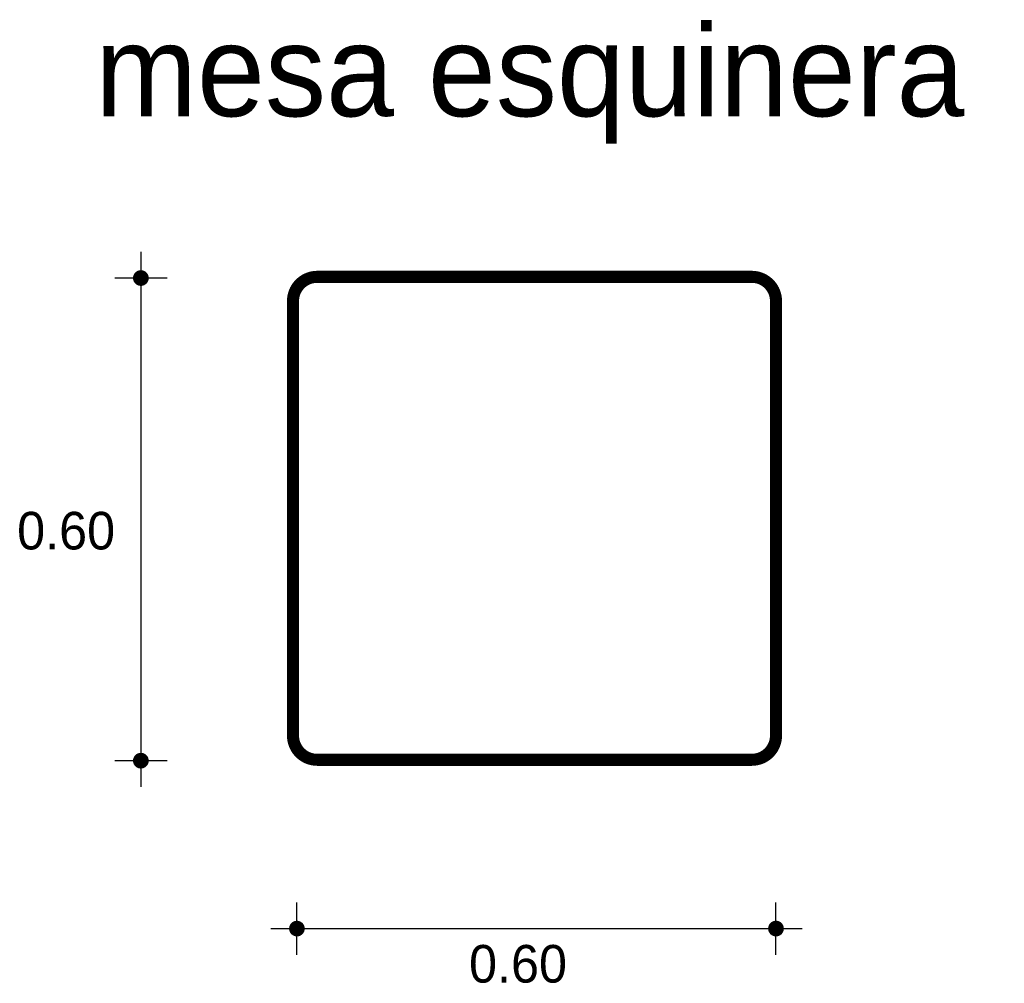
# Model space of a CAD drawing. Extents: x 8.32 to 9.55, y 0.83 to 2.03.
import ezdxf

# ---------------------------------------------------------------- set-up
doc = ezdxf.new("R2010")
doc.units = 0
doc.header["$MEASUREMENT"] = 0
for name, color, linetype in [('BORDE', 2, 'CONTINUOUS'), ('COTAS', 6, 'CONTINUOUS'), ('DIBUJO', 5, 'CONTINUOUS'), ('TEXTO', 4, 'CONTINUOUS')]:
    doc.layers.add(name, color=color, linetype=linetype)

msp = doc.modelspace()

# ---------------------------------------------------------------- linework, layer by layer
at = {"layer": 'BORDE', "const_width": 0.015}
msp.add_lwpolyline([(9.2616, 1.6769, 0.414214), (9.2316, 1.7069), (8.6916, 1.7069, 0.414214), (8.6616, 1.6769), (8.6616, 1.1369, 0.414214), (8.6916, 1.1069), (9.2316, 1.1069, 0.414214), (9.2616, 1.1369)], format="xyb", close=True, dxfattribs=at)
at = {"layer": 'COTAS'}
for p, q in [((8.4726, 1.7378), (8.4726, 1.0733)), ((8.5051, 1.7054), (8.4401, 1.7054)), ((8.5051, 1.1058), (8.4401, 1.1058)), ((8.6664, 0.8648), (8.6664, 0.9297)), ((9.2616, 0.8648), (9.2616, 0.9297)), ((8.634, 0.8972), (9.294, 0.8972))]:
    msp.add_line(p, q, dxfattribs=at)
at = {"layer": 'COTAS', "const_width": 0.00974}
for points in [[(8.4677, 1.7054, 1), (8.4775, 1.7054, 1)], [(8.4677, 1.1058, 1), (8.4775, 1.1058, 1)], [(8.6616, 0.8972, 1), (8.6713, 0.8972, 1)], [(9.2567, 0.8972, 1), (9.2665, 0.8972, 1)]]:
    msp.add_lwpolyline(points, format="xyb", close=True, dxfattribs=at)
at = {"layer": 'DIBUJO'}
for p, q in [((9.2327, 1.709), (8.6927, 1.709)), ((8.6627, 1.679), (8.6627, 1.139)), ((9.2627, 1.679), (9.2627, 1.139)), ((8.6927, 1.109), (9.2327, 1.109))]:
    msp.add_line(p, q, dxfattribs=at)
for centre, start, end in [((8.6927, 1.679), 90, 180), ((9.2327, 1.679), 0, 90), ((8.6927, 1.139), 180, 270), ((9.2327, 1.139), 270, 0)]:
    msp.add_arc(centre, 0.03, start, end, dxfattribs=at)

# ---------------------------------------------------------------- texts
at = {"layer": 'COTAS'}
for p in [(8.3189, 1.3682), (8.8803, 0.8301)]:
    msp.add_text('0.60', height=0.04675, dxfattribs=at).set_placement(p)
at = {"layer": 'TEXTO'}
msp.add_text('mesa esquinera', height=0.113495, dxfattribs=at).set_placement((8.4159, 1.9064))

doc.saveas('drawing.dxf')
